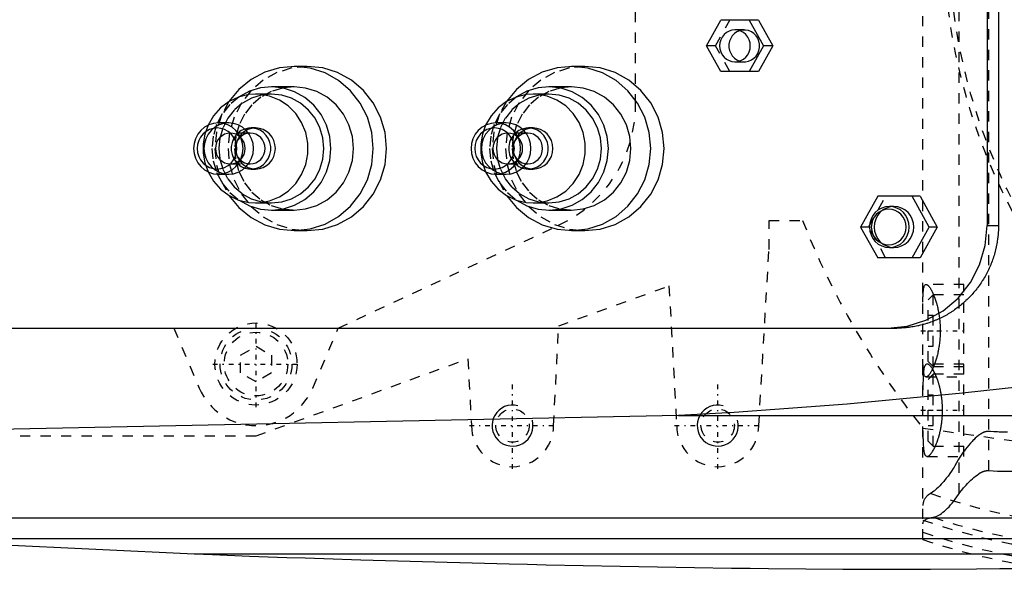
# Model space of a CAD drawing. Extents: x -702 to 139, y -105 to 105.
# Tile 6 of 14: x -548 to -452, y -62 to -8. Entities that reach past the tile are written whole.
import ezdxf

# ---------------------------------------------------------------- set-up
doc = ezdxf.new("R2010")
doc.units = 0
doc.linetypes.add('CENTER', pattern=[1.5, 0.45, -0.5, 0.05, -0.5])
doc.linetypes.add('DASHED', pattern=[2, 1, -1])
for name, color, linetype in [('AM_0', 7, 'CONTINUOUS'), ('AM_10', 7, 'CONTINUOUS'), ('AM_3', 7, 'DASHED'), ('AM_7', 7, 'CENTER')]:
    doc.layers.add(name, color=color, linetype=linetype)

msp = doc.modelspace()

# ---------------------------------------------------------------- linework, layer by layer
at = {"layer": 'AM_0', "color": 7, "linetype": 'CONTINUOUS'}
for p, q in [((-453.748, 28.5), (-453.748, -28.5)), ((-452.638, 28.5), (-452.638, -28.5)), ((-481.108, -11), (-479.713, -8.5)), ((-476.019, -8.5), (-479.713, -8.5)), ((-476.925, -8.5), (-475.531, -11)), ((-476.019, -8.5), (-474.625, -11)), ((-479.713, -13.5), (-481.108, -11)), ((-475.531, -11), (-476.925, -13.5)), ((-474.625, -11), (-476.019, -13.5)), ((-474.625, -11), (-475.531, -11)), ((-520, -13), (-521.294, -13)), ((-492.954, -13), (-494.248, -13)), ((-476.019, -13.5), (-479.713, -13.5)), ((-521.294, -15), (-523.494, -15)), ((-494.248, -15), (-496.448, -15)), ((-523.494, -15.7), (-525.047, -15.7)), ((-496.448, -15.7), (-498.001, -15.7)), ((-527.661, -18.5), (-528.67, -18.5)), ((-525.047, -19), (-525.487, -19)), ((-500.615, -18.5), (-501.625, -18.5)), ((-498.001, -19), (-498.441, -19)), ((-525.565, -19.5), (-525.729, -19.5)), ((-498.519, -19.5), (-498.683, -19.5)), ((-525.729, -22.5), (-525.565, -22.5)), ((-525.487, -23), (-525.047, -23)), ((-498.683, -22.5), (-498.519, -22.5)), ((-498.441, -23), (-498.001, -23)), ((-528.67, -23.5), (-527.661, -23.5)), ((-501.625, -23.5), (-500.615, -23.5)), ((-464.408, -25.65), (-466.081, -28.65)), ((-460.285, -25.65), (-464.408, -25.65)), ((-459.389, -28.65), (-461.062, -25.65)), ((-460.285, -25.65), (-458.612, -28.65)), ((-525.047, -26.3), (-523.494, -26.3)), ((-498.001, -26.3), (-496.448, -26.3)), ((-462.821, -26.65), (-463.274, -26.65)), ((-523.494, -27), (-521.294, -27)), ((-496.448, -27), (-494.248, -27)), ((-466.081, -28.65), (-464.408, -31.65)), ((-461.062, -31.65), (-459.389, -28.65)), ((-458.612, -28.65), (-460.285, -31.65)), ((-458.612, -28.65), (-459.389, -28.65)), ((-453.748, -28.5), (-452.638, -28.5)), ((-521.294, -29), (-520, -29)), ((-494.248, -29), (-492.954, -29)), ((-463.274, -30.65), (-462.821, -30.65)), ((-460.285, -31.65), (-464.408, -31.65)), ((-550.341, -38.5), (-462.553, -38.5)), ((-483.81, -47), (-598.5, -49.393)), ((-483.81, -47), (-446.874, -47)), ((-594.399, -57), (-342.934, -57)), ((-562.758, -59), (-352.303, -59)), ((-562.758, -59), (-531.043, -60.5)), ((-531.043, -60.5), (-385.14, -60.5))]:
    msp.add_line(p, q, dxfattribs=at)
for points in [[(-478.319, -9.45), (-478.611, -9.48), (-478.892, -9.568), (-479.151, -9.711), (-479.378, -9.904), (-479.564, -10.139), (-479.702, -10.407), (-479.788, -10.698), (-479.816, -11), (-479.788, -11.302), (-479.702, -11.593), (-479.564, -11.861), (-479.378, -12.096), (-479.151, -12.289), (-478.892, -12.432), (-478.611, -12.52), (-478.319, -12.55), (-478.027, -12.52), (-477.746, -12.432), (-477.487, -12.289), (-477.261, -12.096), (-477.074, -11.861), (-476.936, -11.593), (-476.851, -11.302), (-476.822, -11), (-476.851, -10.698), (-476.936, -10.407), (-477.074, -10.139), (-477.261, -9.904), (-477.487, -9.711), (-477.746, -9.568), (-478.027, -9.48)], [(-528.67, -18.5), (-529.142, -18.548), (-529.595, -18.69), (-530.012, -18.921), (-530.378, -19.232), (-530.678, -19.611), (-530.901, -20.043), (-531.039, -20.512), (-531.085, -21), (-531.039, -21.488), (-530.901, -21.957), (-530.678, -22.389), (-530.378, -22.768), (-530.012, -23.079), (-529.595, -23.31), (-529.142, -23.452), (-528.67, -23.5), (-528.199, -23.452), (-527.746, -23.31), (-527.329, -23.079), (-526.963, -22.768), (-526.663, -22.389), (-526.439, -21.957), (-526.302, -21.488), (-526.256, -21), (-526.302, -20.512), (-526.439, -20.043), (-526.663, -19.611), (-526.963, -19.232), (-527.329, -18.921), (-527.746, -18.69), (-528.199, -18.548)], [(-528.8, -23), (-528.423, -22.962), (-528.061, -22.848), (-527.727, -22.663), (-527.434, -22.414), (-527.194, -22.111), (-527.015, -21.765), (-526.905, -21.39), (-526.868, -21), (-526.905, -20.61), (-527.015, -20.235), (-527.194, -19.889), (-527.434, -19.586), (-527.727, -19.337), (-528.061, -19.152), (-528.423, -19.038), (-528.8, -19), (-529.177, -19.038), (-529.539, -19.152), (-529.873, -19.337), (-530.166, -19.586), (-530.406, -19.889), (-530.585, -20.235), (-530.695, -20.61), (-530.732, -21), (-530.695, -21.39), (-530.585, -21.765), (-530.406, -22.111), (-530.166, -22.414), (-529.873, -22.663), (-529.539, -22.848), (-529.177, -22.962)], [(-501.625, -18.5), (-502.096, -18.548), (-502.549, -18.69), (-502.966, -18.921), (-503.332, -19.232), (-503.632, -19.611), (-503.856, -20.043), (-503.993, -20.512), (-504.039, -21), (-503.993, -21.488), (-503.856, -21.957), (-503.632, -22.389), (-503.332, -22.768), (-502.966, -23.079), (-502.549, -23.31), (-502.096, -23.452), (-501.625, -23.5), (-501.153, -23.452), (-500.7, -23.31), (-500.283, -23.079), (-499.917, -22.768), (-499.617, -22.389), (-499.394, -21.957), (-499.256, -21.488), (-499.21, -21), (-499.256, -20.512), (-499.394, -20.043), (-499.617, -19.611), (-499.917, -19.232), (-500.283, -18.921), (-500.7, -18.69), (-501.153, -18.548)], [(-501.754, -23), (-501.377, -22.962), (-501.015, -22.848), (-500.681, -22.663), (-500.388, -22.414), (-500.148, -22.111), (-499.969, -21.765), (-499.859, -21.39), (-499.822, -21), (-499.859, -20.61), (-499.969, -20.235), (-500.148, -19.889), (-500.388, -19.586), (-500.681, -19.337), (-501.015, -19.152), (-501.377, -19.038), (-501.754, -19), (-502.131, -19.038), (-502.493, -19.152), (-502.827, -19.337), (-503.12, -19.586), (-503.36, -19.889), (-503.539, -20.235), (-503.649, -20.61), (-503.686, -21), (-503.649, -21.39), (-503.539, -21.765), (-503.36, -22.111), (-503.12, -22.414), (-502.827, -22.663), (-502.493, -22.848), (-502.131, -22.962)], [(-463.274, -26.65), (-463.651, -26.688), (-464.013, -26.802), (-464.347, -26.987), (-464.64, -27.236), (-464.88, -27.539), (-465.059, -27.885), (-465.169, -28.26), (-465.206, -28.65), (-465.169, -29.04), (-465.059, -29.415), (-464.88, -29.761), (-464.64, -30.064), (-464.347, -30.313), (-464.013, -30.498), (-463.651, -30.612), (-463.274, -30.65), (-462.897, -30.612), (-462.535, -30.498), (-462.201, -30.313), (-461.908, -30.064), (-461.668, -29.761), (-461.489, -29.415), (-461.379, -29.04), (-461.342, -28.65), (-461.379, -28.26), (-461.489, -27.885), (-461.668, -27.539), (-461.908, -27.236), (-462.201, -26.987), (-462.535, -26.802), (-462.897, -26.688)], [(-463.339, -30.4), (-463.009, -30.366), (-462.692, -30.267), (-462.399, -30.105), (-462.143, -29.887), (-461.933, -29.622), (-461.777, -29.32), (-461.681, -28.991), (-461.648, -28.65), (-461.681, -28.309), (-461.777, -27.98), (-461.933, -27.678), (-462.143, -27.413), (-462.399, -27.195), (-462.692, -27.033), (-463.009, -26.934), (-463.339, -26.9), (-463.668, -26.934), (-463.985, -27.033), (-464.278, -27.195), (-464.534, -27.413), (-464.744, -27.678), (-464.9, -27.98), (-464.996, -28.309), (-465.029, -28.65), (-464.996, -28.991), (-464.9, -29.32), (-464.744, -29.622), (-464.534, -29.887), (-464.278, -30.105), (-463.985, -30.267), (-463.668, -30.366)]]:
    msp.add_lwpolyline(points, close=True, dxfattribs=at)
for points in [[(-477.866, -9.523), (-478.133, -9.641), (-478.373, -9.811), (-478.577, -10.025), (-478.737, -10.276), (-478.847, -10.554), (-478.903, -10.85), (-478.903, -11.15), (-478.847, -11.446), (-478.737, -11.724), (-478.577, -11.975), (-478.373, -12.189), (-478.133, -12.359), (-477.866, -12.477)], [(-527.634, -25.573), (-526.659, -26.758), (-525.481, -27.724), (-524.144, -28.436), (-522.699, -28.867), (-521.201, -28.999), (-519.707, -28.829), (-518.273, -28.363), (-516.953, -27.618), (-515.797, -26.623), (-514.85, -25.415), (-514.146, -24.039), (-513.713, -22.549), (-513.567, -21), (-513.713, -19.451), (-514.146, -17.961), (-514.85, -16.585), (-515.797, -15.377), (-516.953, -14.382), (-518.273, -13.637), (-519.707, -13.171), (-521.201, -13.001), (-522.699, -13.133), (-524.144, -13.564), (-525.481, -14.276), (-526.659, -15.242), (-527.634, -16.427)], [(-520, -29), (-518.493, -28.846), (-517.043, -28.391), (-515.707, -27.652), (-514.536, -26.657), (-513.575, -25.445), (-512.861, -24.061), (-512.421, -22.561), (-512.273, -21), (-512.421, -19.439), (-512.861, -17.939), (-513.575, -16.555), (-514.536, -15.343), (-515.707, -14.348), (-517.043, -13.609), (-518.493, -13.154), (-520, -13)], [(-500.588, -25.573), (-499.613, -26.758), (-498.435, -27.724), (-497.098, -28.436), (-495.653, -28.867), (-494.155, -28.999), (-492.661, -28.829), (-491.227, -28.363), (-489.907, -27.618), (-488.751, -26.623), (-487.804, -25.415), (-487.1, -24.039), (-486.667, -22.549), (-486.521, -21), (-486.667, -19.451), (-487.1, -17.961), (-487.804, -16.585), (-488.751, -15.377), (-489.907, -14.382), (-491.227, -13.637), (-492.661, -13.171), (-494.155, -13.001), (-495.653, -13.133), (-497.098, -13.564), (-498.435, -14.276), (-499.613, -15.242), (-500.588, -16.427)], [(-492.954, -29), (-491.447, -28.846), (-489.997, -28.391), (-488.661, -27.652), (-487.49, -26.657), (-486.529, -25.445), (-485.815, -24.061), (-485.375, -22.561), (-485.227, -21), (-485.375, -19.439), (-485.815, -17.939), (-486.529, -16.555), (-487.49, -15.343), (-488.661, -14.348), (-489.997, -13.609), (-491.447, -13.154), (-492.954, -13)], [(-526.647, -26.035), (-525.644, -26.572), (-524.56, -26.898), (-523.436, -27), (-522.313, -26.874), (-521.236, -26.526), (-520.244, -25.968), (-519.375, -25.221), (-518.663, -24.315), (-518.134, -23.282), (-517.808, -22.163), (-517.699, -21), (-517.808, -19.837), (-518.134, -18.718), (-518.663, -17.685), (-519.375, -16.779), (-520.244, -16.032), (-521.236, -15.474), (-522.313, -15.126), (-523.436, -15), (-524.56, -15.102), (-525.644, -15.428), (-526.647, -15.965)], [(-521.294, -27), (-520.163, -26.885), (-519.076, -26.543), (-518.074, -25.989), (-517.196, -25.243), (-516.475, -24.333), (-515.94, -23.296), (-515.61, -22.171), (-515.499, -21), (-515.61, -19.829), (-515.94, -18.704), (-516.475, -17.667), (-517.196, -16.757), (-518.074, -16.011), (-519.076, -15.457), (-520.163, -15.115), (-521.294, -15)], [(-499.601, -26.035), (-498.598, -26.572), (-497.514, -26.898), (-496.39, -27), (-495.267, -26.874), (-494.19, -26.526), (-493.198, -25.968), (-492.329, -25.221), (-491.617, -24.315), (-491.088, -23.282), (-490.763, -22.163), (-490.653, -21), (-490.763, -19.837), (-491.088, -18.718), (-491.617, -17.685), (-492.329, -16.779), (-493.198, -16.032), (-494.19, -15.474), (-495.267, -15.126), (-496.39, -15), (-497.514, -15.102), (-498.598, -15.428), (-499.601, -15.965)], [(-494.248, -27), (-493.118, -26.885), (-492.03, -26.543), (-491.028, -25.989), (-490.15, -25.243), (-489.429, -24.333), (-488.894, -23.296), (-488.564, -22.171), (-488.453, -21), (-488.564, -19.829), (-488.894, -18.704), (-489.429, -17.667), (-490.15, -16.757), (-491.028, -16.011), (-492.03, -15.457), (-493.118, -15.115), (-494.248, -15)], [(-529.67, -23.276), (-529.142, -24.181), (-528.451, -24.959), (-527.624, -25.58), (-526.694, -26.018), (-525.7, -26.257), (-524.679, -26.286), (-523.672, -26.105), (-522.721, -25.721), (-521.862, -25.149), (-521.13, -24.412), (-520.553, -23.539), (-520.156, -22.565), (-519.953, -21.529), (-519.953, -20.471), (-520.156, -19.435), (-520.553, -18.461), (-521.13, -17.588), (-521.862, -16.851), (-522.721, -16.279), (-523.672, -15.895), (-524.679, -15.714), (-525.7, -15.743), (-526.694, -15.982), (-527.624, -16.42), (-528.451, -17.041), (-529.142, -17.819), (-529.67, -18.724)], [(-523.494, -26.3), (-522.495, -26.198), (-521.535, -25.897), (-520.65, -25.407), (-519.874, -24.748), (-519.237, -23.945), (-518.764, -23.028), (-518.473, -22.034), (-518.375, -21), (-518.473, -19.966), (-518.764, -18.972), (-519.237, -18.055), (-519.874, -17.252), (-520.65, -16.593), (-521.535, -16.103), (-522.495, -15.802), (-523.494, -15.7)], [(-502.625, -23.276), (-502.096, -24.181), (-501.405, -24.959), (-500.578, -25.58), (-499.649, -26.018), (-498.654, -26.257), (-497.633, -26.286), (-496.626, -26.105), (-495.675, -25.721), (-494.816, -25.149), (-494.084, -24.412), (-493.507, -23.539), (-493.11, -22.565), (-492.907, -21.529), (-492.907, -20.471), (-493.11, -19.435), (-493.507, -18.461), (-494.084, -17.588), (-494.816, -16.851), (-495.675, -16.279), (-496.626, -15.895), (-497.633, -15.714), (-498.654, -15.743), (-499.649, -15.982), (-500.578, -16.42), (-501.405, -17.041), (-502.096, -17.819), (-502.625, -18.724)], [(-496.448, -26.3), (-495.449, -26.198), (-494.489, -25.897), (-493.604, -25.407), (-492.828, -24.748), (-492.192, -23.945), (-491.718, -23.028), (-491.427, -22.034), (-491.329, -21), (-491.427, -19.966), (-491.718, -18.972), (-492.192, -18.055), (-492.828, -17.252), (-493.604, -16.593), (-494.489, -16.103), (-495.449, -15.802), (-496.448, -15.7)], [(-527.661, -23.5), (-527.19, -23.452), (-526.737, -23.31), (-526.319, -23.079), (-525.954, -22.768), (-525.653, -22.389), (-525.43, -21.957), (-525.293, -21.488), (-525.246, -21), (-525.293, -20.512), (-525.43, -20.043), (-525.653, -19.611), (-525.954, -19.232), (-526.319, -18.921), (-526.737, -18.69), (-527.19, -18.548), (-527.661, -18.5)], [(-526.091, -22.9), (-525.717, -22.986), (-525.333, -22.994), (-524.956, -22.923), (-524.6, -22.777), (-524.278, -22.56), (-524.004, -22.282), (-523.789, -21.954), (-523.64, -21.588), (-523.565, -21.199), (-523.565, -20.801), (-523.64, -20.412), (-523.789, -20.046), (-524.004, -19.718), (-524.278, -19.44), (-524.6, -19.223), (-524.956, -19.077), (-525.333, -19.006), (-525.717, -19.014), (-526.091, -19.1)], [(-525.047, -23), (-524.67, -22.962), (-524.308, -22.848), (-523.974, -22.663), (-523.681, -22.414), (-523.441, -22.111), (-523.262, -21.765), (-523.152, -21.39), (-523.115, -21), (-523.152, -20.61), (-523.262, -20.235), (-523.441, -19.889), (-523.681, -19.586), (-523.974, -19.337), (-524.308, -19.152), (-524.67, -19.038), (-525.047, -19)], [(-500.615, -23.5), (-500.144, -23.452), (-499.691, -23.31), (-499.274, -23.079), (-498.908, -22.768), (-498.607, -22.389), (-498.384, -21.957), (-498.247, -21.488), (-498.2, -21), (-498.247, -20.512), (-498.384, -20.043), (-498.607, -19.611), (-498.908, -19.232), (-499.274, -18.921), (-499.691, -18.69), (-500.144, -18.548), (-500.615, -18.5)], [(-499.045, -22.9), (-498.671, -22.986), (-498.287, -22.994), (-497.91, -22.923), (-497.554, -22.777), (-497.232, -22.56), (-496.958, -22.282), (-496.743, -21.954), (-496.594, -21.588), (-496.519, -21.199), (-496.519, -20.801), (-496.594, -20.412), (-496.743, -20.046), (-496.958, -19.718), (-497.232, -19.44), (-497.554, -19.223), (-497.91, -19.077), (-498.287, -19.006), (-498.671, -19.014), (-499.045, -19.1)], [(-498.001, -23), (-497.624, -22.962), (-497.262, -22.848), (-496.928, -22.663), (-496.635, -22.414), (-496.395, -22.111), (-496.216, -21.765), (-496.106, -21.39), (-496.069, -21), (-496.106, -20.61), (-496.216, -20.235), (-496.395, -19.889), (-496.635, -19.586), (-496.928, -19.337), (-497.262, -19.152), (-497.624, -19.038), (-498.001, -19)], [(-525.565, -22.5), (-525.282, -22.471), (-525.01, -22.386), (-524.76, -22.247), (-524.54, -22.061), (-524.36, -21.833), (-524.226, -21.574), (-524.144, -21.293), (-524.116, -21), (-524.144, -20.707), (-524.226, -20.426), (-524.36, -20.167), (-524.54, -19.939), (-524.76, -19.753), (-525.01, -19.614), (-525.282, -19.529), (-525.565, -19.5)], [(-498.519, -22.5), (-498.236, -22.471), (-497.964, -22.386), (-497.714, -22.247), (-497.494, -22.061), (-497.314, -21.833), (-497.18, -21.574), (-497.098, -21.293), (-497.07, -21), (-497.098, -20.707), (-497.18, -20.426), (-497.314, -20.167), (-497.494, -19.939), (-497.714, -19.753), (-497.964, -19.614), (-498.236, -19.529), (-498.519, -19.5)], [(-462.821, -30.65), (-462.444, -30.612), (-462.082, -30.498), (-461.748, -30.313), (-461.455, -30.064), (-461.215, -29.761), (-461.036, -29.415), (-460.926, -29.04), (-460.889, -28.65), (-460.926, -28.26), (-461.036, -27.885), (-461.215, -27.539), (-461.455, -27.236), (-461.748, -26.987), (-462.082, -26.802), (-462.444, -26.688), (-462.821, -26.65)], [(-463.407, -38.5), (-461.523, -38.308), (-459.711, -37.739), (-458.041, -36.815), (-456.577, -35.571), (-455.376, -34.056), (-454.483, -32.327), (-453.934, -30.451), (-453.748, -28.5)]]:
    msp.add_lwpolyline(points, dxfattribs=at)
for points in [[(-452.638, -28.5, 0), (-452.638, -28.57, 0), (-452.64, -28.711, 0), (-452.644, -28.852, 0), (-452.646, -28.922, 0), (-452.65, -28.993, 0), (-452.658, -29.136, 0), (-452.668, -29.278, 0), (-452.68, -29.421, 0), (-452.694, -29.564, 0), (-452.71, -29.708, 0), (-452.719, -29.78, 0), (-452.729, -29.852, 0), (-452.749, -29.995, 0), (-452.772, -30.139, 0), (-452.797, -30.283, 0), (-452.824, -30.427, 0), (-452.853, -30.571, 0), (-452.868, -30.642, 0), (-452.884, -30.714, 0), (-452.918, -30.857, 0), (-452.953, -31, 0), (-452.972, -31.072, 0), (-452.991, -31.143, 0), (-453.031, -31.285, 0), (-453.073, -31.427, 0), (-453.095, -31.498, 0), (-453.117, -31.568, 0), (-453.163, -31.709, 0), (-453.212, -31.849, 0), (-453.262, -31.989, 0), (-453.314, -32.127, 0), (-453.369, -32.265, 0), (-453.397, -32.334, 0), (-453.425, -32.402, 0), (-453.484, -32.538, 0), (-453.545, -32.673, 0), (-453.607, -32.808, 0), (-453.671, -32.941, 0), (-453.738, -33.073, 0), (-453.772, -33.139, 0), (-453.806, -33.204, 0), (-453.876, -33.334, 0), (-453.948, -33.463, 0), (-454.022, -33.591, 0), (-454.097, -33.717, 0), (-454.174, -33.842, 0), (-454.213, -33.903, 0), (-454.253, -33.965, 0), (-454.333, -34.087, 0), (-454.415, -34.208, 0), (-454.499, -34.327, 0), (-454.584, -34.444, 0), (-454.67, -34.56, 0), (-454.714, -34.618, 0), (-454.758, -34.675, 0), (-454.847, -34.788, 0), (-454.938, -34.899, 0), (-455.029, -35.008, 0), (-455.122, -35.116, 0), (-455.216, -35.221, 0), (-455.264, -35.274, 0), (-455.312, -35.325, 0), (-455.408, -35.428, 0), (-455.505, -35.528, 0), (-455.554, -35.578, 0), (-455.603, -35.627, 0), (-455.703, -35.724, 0), (-455.804, -35.821, 0), (-455.856, -35.869, 0), (-455.908, -35.917, 0), (-456.013, -36.011, 0), (-456.12, -36.105, 0), (-456.229, -36.197, 0), (-456.339, -36.288, 0), (-456.451, -36.377, 0), (-456.508, -36.421, 0), (-456.565, -36.465, 0), (-456.68, -36.552, 0), (-456.796, -36.637, 0), (-456.914, -36.721, 0), (-457.034, -36.803, 0), (-457.155, -36.884, 0), (-457.216, -36.924, 0), (-457.278, -36.963, 0), (-457.401, -37.04, 0), (-457.526, -37.116, 0), (-457.653, -37.19, 0), (-457.78, -37.262, 0), (-457.909, -37.332, 0), (-457.974, -37.366, 0), (-458.039, -37.4, 0), (-458.169, -37.466, 0), (-458.301, -37.531, 0), (-458.434, -37.593, 0), (-458.568, -37.654, 0), (-458.703, -37.713, 0), (-458.77, -37.741, 0), (-458.838, -37.769, 0), (-458.974, -37.824, 0), (-459.112, -37.876, 0), (-459.249, -37.926, 0), (-459.388, -37.975, 0), (-459.527, -38.021, 0), (-459.596, -38.043, 0), (-459.666, -38.065, 0), (-459.806, -38.107, 0), (-459.947, -38.147, 0), (-460.017, -38.166, 0), (-460.088, -38.185, 0), (-460.229, -38.22, 0), (-460.37, -38.254, 0), (-460.441, -38.27, 0), (-460.512, -38.285, 0), (-460.654, -38.314, 0), (-460.795, -38.341, 0), (-460.937, -38.366, 0), (-461.079, -38.388, 0), (-461.221, -38.409, 0), (-461.292, -38.418, 0), (-461.363, -38.427, 0), (-461.504, -38.444, 0), (-461.646, -38.458, 0), (-461.786, -38.47, 0), (-461.927, -38.48, 0), (-462.067, -38.488, 0), (-462.137, -38.491, 0), (-462.207, -38.494, 0), (-462.346, -38.498, 0), (-462.484, -38.5, 0), (-462.553, -38.5, 0)], [(-450.5, -44.217, 0), (-456.157, -44.84, 0), (-467.369, -45.916, 0), (-478.391, -46.719, 0), (-483.81, -47, 0)], [(-531.043, -60.5, 0), (-529.237, -60.57, 0), (-525.625, -60.706, 0), (-522.012, -60.835, 0), (-520.206, -60.897, 0), (-518.4, -60.957, 0), (-514.787, -61.073, 0), (-511.174, -61.183, 0), (-507.561, -61.286, 0), (-503.948, -61.382, 0), (-500.334, -61.472, 0), (-498.527, -61.514, 0), (-496.721, -61.555, 0), (-493.107, -61.632, 0), (-489.493, -61.702, 0), (-485.879, -61.766, 0), (-482.265, -61.823, 0), (-478.65, -61.874, 0), (-476.843, -61.897, 0), (-475.036, -61.918, 0), (-471.422, -61.956, 0), (-467.807, -61.987, 0), (-466, -62, 0)], [(-466, -62, 0), (-463.753, -61.994, 0), (-459.26, -61.975, 0), (-454.767, -61.948, 0), (-452.521, -61.932, 0), (-450.274, -61.913, 0), (-445.781, -61.87, 0), (-441.288, -61.819, 0), (-436.795, -61.76, 0), (-432.303, -61.693, 0), (-427.81, -61.618, 0), (-425.564, -61.577, 0), (-423.318, -61.534, 0), (-418.826, -61.443, 0), (-414.334, -61.343, 0), (-409.842, -61.236, 0), (-405.35, -61.12, 0), (-400.858, -60.997, 0), (-398.613, -60.932, 0), (-396.367, -60.865, 0), (-391.876, -60.725, 0), (-387.385, -60.577, 0), (-385.14, -60.5, 0)]]:
    msp.add_polyline3d(points, dxfattribs=at)
at = {"layer": 'AM_10', "color": 7, "linetype": 'CONTINUOUS'}
for centre in [(-500, -48), (-480, -48)]:
    msp.add_arc(centre, 2, 75, 15, dxfattribs=at)
at = {"layer": 'AM_3', "color": 6, "linetype": 'DASHED'}
for p, q in [((-460, -59.095), (-460, 59.095)), ((-456.475, -54.6), (-456.475, 54.6)), ((-453.581, -52.378), (-453.581, 52.378)), ((-488, -16.695), (-488, 16.695)), ((-480.202, -11), (-478.808, -8.5)), ((-477.413, -9.45), (-478.319, -9.45)), ((-480.202, -11), (-481.108, -11)), ((-478.808, -13.5), (-480.202, -11)), ((-478.319, -12.55), (-477.413, -12.55)), ((-525.729, -19.5), (-527.506, -19.5)), ((-498.683, -19.5), (-500.46, -19.5)), ((-527.506, -22.5), (-525.729, -22.5)), ((-500.46, -22.5), (-498.683, -22.5)), ((-465.305, -28.65), (-463.632, -25.65)), ((-517, -38.5), (-495.506, -28.477)), ((-475, -28), (-471.729, -28)), ((-475, -30.84), (-475, -28)), ((-465.305, -28.65), (-466.081, -28.65)), ((-463.632, -31.65), (-465.305, -28.65)), ((-476, -48), (-475, -30.84)), ((-495.5, -38.286), (-484.75, -34.381)), ((-484.75, -34.381), (-484, -48)), ((-456, -34.25), (-459.686, -34.25)), ((-456, -51), (-456, -34.25)), ((-459, -35.25), (-459.5, -35.75)), ((-456, -35.25), (-459, -35.25)), ((-459, -42.25), (-459, -35.25)), ((-459.5, -41.75), (-459.5, -35.75)), ((-459.5, -37.25), (-459, -37.25)), ((-496, -48), (-495.5, -38.286)), ((-533, -38.5), (-530.524, -44.341)), ((-519.476, -44.341), (-517, -38.5)), ((-459.5, -38.75), (-459, -38.75)), ((-526.5, -41.134), (-525, -40.268)), ((-525, -40.268), (-523.5, -41.134)), ((-459.5, -40.25), (-459, -40.25)), ((-526.5, -42.866), (-526.5, -41.134)), ((-523.5, -41.134), (-523.5, -42.866)), ((-525, -49), (-504.35, -41.5)), ((-504.35, -41.5), (-504, -48)), ((-456, -42), (-459.589, -42)), ((-459.5, -41.75), (-459, -42.25)), ((-525, -43.732), (-526.5, -42.866)), ((-523.5, -42.866), (-525, -43.732)), ((-459, -43), (-459.5, -43.5)), ((-459, -42.25), (-456, -42.25)), ((-456, -43), (-459, -43)), ((-459, -50), (-459, -43)), ((-459.686, -43.25), (-456, -43.25)), ((-459.5, -49.5), (-459.5, -43.5)), ((-459.5, -45), (-459, -45)), ((-459.5, -46.5), (-459, -46.5)), ((-460.008, -48.25), (-407.655, -55.474)), ((-459.5, -48), (-459, -48)), ((-624, -49), (-525, -49)), ((-459.5, -49.5), (-459, -50)), ((-459, -50), (-456, -50)), ((-459.589, -51), (-456, -51))]:
    msp.add_line(p, q, dxfattribs=at)
for points in [[(-477.866, -12.477), (-477.577, -12.541), (-477.282, -12.544), (-476.991, -12.487), (-476.717, -12.372), (-476.471, -12.204), (-476.26, -11.989), (-476.095, -11.735), (-475.982, -11.453), (-475.923, -11.153), (-475.923, -10.847), (-475.982, -10.547), (-476.095, -10.265), (-476.26, -10.011), (-476.471, -9.796), (-476.717, -9.628), (-476.991, -9.513), (-477.282, -9.456), (-477.577, -9.459), (-477.866, -9.523)], [(-520, -13), (-521.508, -13.154), (-522.957, -13.609), (-524.293, -14.348), (-525.464, -15.343), (-526.425, -16.555), (-527.139, -17.939), (-527.579, -19.439), (-527.727, -21), (-527.579, -22.561), (-527.139, -24.061), (-526.425, -25.445), (-525.464, -26.657), (-524.293, -27.652), (-522.957, -28.391), (-521.508, -28.846), (-520, -29)], [(-492.954, -13), (-494.462, -13.154), (-495.911, -13.609), (-497.247, -14.348), (-498.418, -15.343), (-499.379, -16.555), (-500.093, -17.939), (-500.533, -19.439), (-500.682, -21), (-500.533, -22.561), (-500.093, -24.061), (-499.379, -25.445), (-498.418, -26.657), (-497.247, -27.652), (-495.911, -28.391), (-494.462, -28.846), (-492.954, -29)], [(-521.294, -15), (-522.425, -15.115), (-523.512, -15.457), (-524.514, -16.011), (-525.392, -16.757), (-526.113, -17.667), (-526.648, -18.704), (-526.978, -19.829), (-527.09, -21), (-526.978, -22.171), (-526.648, -23.296), (-526.113, -24.333), (-525.392, -25.243), (-524.514, -25.989), (-523.512, -26.543), (-522.425, -26.885), (-521.294, -27)], [(-494.248, -15), (-495.379, -15.115), (-496.466, -15.457), (-497.468, -16.011), (-498.346, -16.757), (-499.067, -17.667), (-499.603, -18.704), (-499.932, -19.829), (-500.044, -21), (-499.932, -22.171), (-499.603, -23.296), (-499.067, -24.333), (-498.346, -25.243), (-497.468, -25.989), (-496.466, -26.543), (-495.379, -26.885), (-494.248, -27)], [(-526.647, -15.965), (-527.546, -16.71), (-528.286, -17.625), (-528.836, -18.673), (-529.175, -19.813), (-529.29, -21), (-529.175, -22.187), (-528.836, -23.327), (-528.286, -24.375), (-527.546, -25.29), (-526.647, -26.035)], [(-523.494, -15.7), (-524.493, -15.802), (-525.453, -16.103), (-526.338, -16.593), (-527.114, -17.252), (-527.751, -18.055), (-528.224, -18.972), (-528.515, -19.966), (-528.613, -21), (-528.515, -22.034), (-528.224, -23.028), (-527.751, -23.945), (-527.114, -24.748), (-526.338, -25.407), (-525.453, -25.897), (-524.493, -26.198), (-523.494, -26.3)], [(-499.601, -15.965), (-500.5, -16.71), (-501.24, -17.625), (-501.79, -18.673), (-502.129, -19.813), (-502.244, -21), (-502.129, -22.187), (-501.79, -23.327), (-501.24, -24.375), (-500.5, -25.29), (-499.601, -26.035)], [(-496.448, -15.7), (-497.447, -15.802), (-498.407, -16.103), (-499.292, -16.593), (-500.068, -17.252), (-500.705, -18.055), (-501.178, -18.972), (-501.469, -19.966), (-501.568, -21), (-501.469, -22.034), (-501.178, -23.028), (-500.705, -23.945), (-500.068, -24.748), (-499.292, -25.407), (-498.407, -25.897), (-497.447, -26.198), (-496.448, -26.3)], [(-527.634, -16.427), (-528.394, -17.843), (-528.863, -19.388), (-529.022, -21), (-528.863, -22.612), (-528.394, -24.157), (-527.634, -25.573)], [(-500.588, -16.427), (-501.348, -17.843), (-501.817, -19.388), (-501.976, -21), (-501.817, -22.612), (-501.348, -24.157), (-500.588, -25.573)], [(-529.67, -18.724), (-529.986, -19.605), (-530.146, -20.53), (-530.146, -21.47), (-529.986, -22.395), (-529.67, -23.276)], [(-527.661, -18.5), (-528.132, -18.548), (-528.585, -18.69), (-529.003, -18.921), (-529.369, -19.232), (-529.669, -19.611), (-529.892, -20.043), (-530.029, -20.512), (-530.076, -21), (-530.029, -21.488), (-529.892, -21.957), (-529.669, -22.389), (-529.369, -22.768), (-529.003, -23.079), (-528.585, -23.31), (-528.132, -23.452), (-527.661, -23.5)], [(-526.091, -19.1), (-526.431, -19.255), (-526.737, -19.475), (-526.996, -19.751), (-527.199, -20.073), (-527.339, -20.43), (-527.41, -20.808), (-527.41, -21.192), (-527.339, -21.57), (-527.199, -21.927), (-526.996, -22.249), (-526.737, -22.525), (-526.431, -22.745), (-526.091, -22.9)], [(-525.047, -19), (-525.424, -19.038), (-525.786, -19.152), (-526.12, -19.337), (-526.413, -19.586), (-526.653, -19.889), (-526.832, -20.235), (-526.942, -20.61), (-526.979, -21), (-526.942, -21.39), (-526.832, -21.765), (-526.653, -22.111), (-526.413, -22.414), (-526.12, -22.663), (-525.786, -22.848), (-525.424, -22.962), (-525.047, -23)], [(-502.625, -18.724), (-502.94, -19.605), (-503.1, -20.53), (-503.1, -21.47), (-502.94, -22.395), (-502.625, -23.276)], [(-500.615, -18.5), (-501.086, -18.548), (-501.539, -18.69), (-501.957, -18.921), (-502.323, -19.232), (-502.623, -19.611), (-502.846, -20.043), (-502.984, -20.512), (-503.03, -21), (-502.984, -21.488), (-502.846, -21.957), (-502.623, -22.389), (-502.323, -22.768), (-501.957, -23.079), (-501.539, -23.31), (-501.086, -23.452), (-500.615, -23.5)], [(-499.045, -19.1), (-499.386, -19.255), (-499.691, -19.475), (-499.95, -19.751), (-500.153, -20.073), (-500.293, -20.43), (-500.364, -20.808), (-500.364, -21.192), (-500.293, -21.57), (-500.153, -21.927), (-499.95, -22.249), (-499.691, -22.525), (-499.386, -22.745), (-499.045, -22.9)], [(-498.001, -19), (-498.378, -19.038), (-498.74, -19.152), (-499.074, -19.337), (-499.367, -19.586), (-499.607, -19.889), (-499.786, -20.235), (-499.896, -20.61), (-499.933, -21), (-499.896, -21.39), (-499.786, -21.765), (-499.607, -22.111), (-499.367, -22.414), (-499.074, -22.663), (-498.74, -22.848), (-498.378, -22.962), (-498.001, -23)], [(-525.565, -19.5), (-525.847, -19.529), (-526.119, -19.614), (-526.37, -19.753), (-526.589, -19.939), (-526.769, -20.167), (-526.903, -20.426), (-526.986, -20.707), (-527.013, -21), (-526.986, -21.293), (-526.903, -21.574), (-526.769, -21.833), (-526.589, -22.061), (-526.37, -22.247), (-526.119, -22.386), (-525.847, -22.471), (-525.565, -22.5)], [(-498.519, -19.5), (-498.801, -19.529), (-499.073, -19.614), (-499.324, -19.753), (-499.543, -19.939), (-499.723, -20.167), (-499.857, -20.426), (-499.94, -20.707), (-499.968, -21), (-499.94, -21.293), (-499.857, -21.574), (-499.723, -21.833), (-499.543, -22.061), (-499.324, -22.247), (-499.073, -22.386), (-498.801, -22.471), (-498.519, -22.5)], [(-462.821, -26.65), (-463.198, -26.688), (-463.56, -26.802), (-463.894, -26.987), (-464.187, -27.236), (-464.427, -27.539), (-464.606, -27.885), (-464.716, -28.26), (-464.753, -28.65), (-464.716, -29.04), (-464.606, -29.415), (-464.427, -29.761), (-464.187, -30.064), (-463.894, -30.313), (-463.56, -30.498), (-463.198, -30.612), (-462.821, -30.65)]]:
    msp.add_lwpolyline(points, dxfattribs=at)
for points in [[(-527.506, -19.5), (-527.788, -19.529), (-528.06, -19.614), (-528.311, -19.753), (-528.53, -19.939), (-528.71, -20.167), (-528.844, -20.426), (-528.927, -20.707), (-528.955, -21), (-528.927, -21.293), (-528.844, -21.574), (-528.71, -21.833), (-528.53, -22.061), (-528.311, -22.247), (-528.06, -22.386), (-527.788, -22.471), (-527.506, -22.5), (-527.223, -22.471), (-526.951, -22.386), (-526.701, -22.247), (-526.481, -22.061), (-526.301, -21.833), (-526.167, -21.574), (-526.085, -21.293), (-526.057, -21), (-526.085, -20.707), (-526.167, -20.426), (-526.301, -20.167), (-526.481, -19.939), (-526.701, -19.753), (-526.951, -19.614), (-527.223, -19.529)], [(-500.46, -19.5), (-500.742, -19.529), (-501.014, -19.614), (-501.265, -19.753), (-501.484, -19.939), (-501.665, -20.167), (-501.798, -20.426), (-501.881, -20.707), (-501.909, -21), (-501.881, -21.293), (-501.798, -21.574), (-501.665, -21.833), (-501.484, -22.061), (-501.265, -22.247), (-501.014, -22.386), (-500.742, -22.471), (-500.46, -22.5), (-500.177, -22.471), (-499.905, -22.386), (-499.655, -22.247), (-499.435, -22.061), (-499.255, -21.833), (-499.121, -21.574), (-499.039, -21.293), (-499.011, -21), (-499.039, -20.707), (-499.121, -20.426), (-499.255, -20.167), (-499.435, -19.939), (-499.655, -19.753), (-499.905, -19.614), (-500.177, -19.529)]]:
    msp.add_lwpolyline(points, close=True, dxfattribs=at)
for points in [[(-460, -35.962, 0), (-460, -35.874, 0), (-459.999, -35.706, 0), (-459.997, -35.548, 0), (-459.995, -35.472, 0), (-459.993, -35.397, 0), (-459.988, -35.253, 0), (-459.981, -35.115, 0), (-459.972, -34.985, 0), (-459.96, -34.865, 0), (-459.946, -34.754, 0), (-459.939, -34.702, 0), (-459.93, -34.653, 0), (-459.911, -34.563, 0), (-459.889, -34.484, 0), (-459.865, -34.417, 0), (-459.838, -34.361, 0), (-459.808, -34.316, 0), (-459.792, -34.298, 0), (-459.776, -34.283, 0), (-459.741, -34.262, 0), (-459.705, -34.251, 0), (-459.686, -34.25, 0)], [(-459.686, -34.25, 0), (-459.674, -34.25, 0), (-459.651, -34.254, 0), (-459.626, -34.261, 0), (-459.613, -34.266, 0), (-459.6, -34.272, 0), (-459.574, -34.287, 0), (-459.546, -34.306, 0), (-459.518, -34.328, 0), (-459.488, -34.354, 0), (-459.458, -34.384, 0), (-459.443, -34.401, 0), (-459.428, -34.418, 0), (-459.396, -34.456, 0), (-459.364, -34.497, 0), (-459.332, -34.542, 0), (-459.299, -34.591, 0), (-459.265, -34.643, 0), (-459.248, -34.67, 0), (-459.232, -34.699, 0), (-459.198, -34.758, 0), (-459.163, -34.82, 0), (-459.146, -34.853, 0), (-459.129, -34.886, 0), (-459.095, -34.955, 0), (-459.06, -35.026, 0), (-459.043, -35.063, 0), (-459.026, -35.101, 0), (-458.992, -35.178, 0), (-458.959, -35.258, 0), (-458.925, -35.34, 0), (-458.893, -35.424, 0), (-458.86, -35.51, 0), (-458.845, -35.554, 0), (-458.829, -35.598, 0), (-458.798, -35.688, 0), (-458.767, -35.782, 0), (-458.736, -35.88, 0), (-458.706, -35.98, 0), (-458.676, -36.083, 0), (-458.661, -36.136, 0), (-458.646, -36.19, 0), (-458.618, -36.299, 0), (-458.59, -36.411, 0), (-458.563, -36.525, 0), (-458.537, -36.642, 0), (-458.513, -36.761, 0), (-458.501, -36.821, 0), (-458.489, -36.882, 0), (-458.467, -37.004, 0), (-458.446, -37.129, 0), (-458.426, -37.255, 0), (-458.408, -37.383, 0), (-458.392, -37.511, 0), (-458.384, -37.576, 0), (-458.377, -37.641, 0), (-458.363, -37.771, 0), (-458.351, -37.902, 0), (-458.341, -38.033, 0), (-458.333, -38.164, 0), (-458.326, -38.295, 0), (-458.324, -38.361, 0), (-458.321, -38.426, 0), (-458.318, -38.556, 0), (-458.317, -38.686, 0), (-458.316, -38.75, 0), (-458.317, -38.814, 0), (-458.318, -38.944, 0), (-458.321, -39.074, 0), (-458.324, -39.139, 0), (-458.326, -39.205, 0), (-458.333, -39.336, 0), (-458.341, -39.467, 0), (-458.351, -39.598, 0), (-458.363, -39.729, 0), (-458.377, -39.859, 0), (-458.384, -39.924, 0), (-458.392, -39.989, 0), (-458.408, -40.117, 0), (-458.426, -40.245, 0), (-458.446, -40.371, 0), (-458.467, -40.496, 0), (-458.489, -40.618, 0), (-458.501, -40.679, 0), (-458.513, -40.739, 0), (-458.537, -40.858, 0), (-458.563, -40.975, 0), (-458.59, -41.089, 0), (-458.618, -41.201, 0), (-458.646, -41.31, 0), (-458.661, -41.364, 0), (-458.676, -41.417, 0), (-458.706, -41.52, 0), (-458.736, -41.62, 0), (-458.767, -41.718, 0), (-458.798, -41.812, 0), (-458.829, -41.902, 0), (-458.845, -41.946, 0), (-458.86, -41.99, 0), (-458.893, -42.076, 0), (-458.925, -42.16, 0), (-458.959, -42.242, 0), (-458.992, -42.322, 0), (-459.026, -42.399, 0), (-459.043, -42.437, 0), (-459.06, -42.474, 0), (-459.095, -42.545, 0), (-459.129, -42.614, 0), (-459.146, -42.647, 0), (-459.163, -42.68, 0), (-459.198, -42.742, 0), (-459.232, -42.801, 0), (-459.248, -42.83, 0), (-459.265, -42.857, 0), (-459.299, -42.909, 0), (-459.332, -42.958, 0), (-459.364, -43.003, 0), (-459.396, -43.044, 0), (-459.428, -43.082, 0), (-459.443, -43.099, 0), (-459.458, -43.116, 0), (-459.488, -43.146, 0), (-459.518, -43.172, 0), (-459.546, -43.194, 0), (-459.574, -43.213, 0), (-459.6, -43.228, 0), (-459.613, -43.234, 0), (-459.626, -43.239, 0), (-459.651, -43.246, 0), (-459.674, -43.25, 0), (-459.686, -43.25, 0)], [(-459.686, -43.25, 0), (-459.705, -43.249, 0), (-459.741, -43.238, 0), (-459.776, -43.217, 0), (-459.792, -43.202, 0), (-459.808, -43.184, 0), (-459.838, -43.139, 0), (-459.865, -43.083, 0), (-459.889, -43.016, 0), (-459.911, -42.937, 0), (-459.93, -42.847, 0), (-459.939, -42.798, 0), (-459.946, -42.746, 0), (-459.96, -42.635, 0), (-459.972, -42.515, 0), (-459.981, -42.385, 0), (-459.988, -42.247, 0), (-459.993, -42.103, 0), (-459.995, -42.028, 0), (-459.997, -41.952, 0), (-459.999, -41.794, 0), (-460, -41.626, 0), (-460, -41.538, 0)], [(-459.589, -42, 0), (-459.616, -42.002, 0), (-459.667, -42.018, 0), (-459.716, -42.05, 0), (-459.738, -42.073, 0), (-459.76, -42.1, 0), (-459.801, -42.167, 0), (-459.837, -42.252, 0), (-459.869, -42.353, 0), (-459.897, -42.471, 0), (-459.921, -42.605, 0), (-459.931, -42.677, 0), (-459.941, -42.753, 0), (-459.957, -42.915, 0), (-459.97, -43.089, 0), (-459.98, -43.272, 0), (-459.987, -43.466, 0), (-459.993, -43.674, 0), (-459.995, -43.783, 0), (-459.997, -43.896, 0), (-459.999, -44.13, 0), (-460, -44.375, 0), (-460, -44.502, 0)], [(-459.064, -42.476, 0), (-459.081, -42.45, 0), (-459.114, -42.4, 0), (-459.147, -42.353, 0), (-459.163, -42.331, 0), (-459.179, -42.309, 0), (-459.211, -42.268, 0), (-459.243, -42.229, 0), (-459.274, -42.194, 0), (-459.305, -42.161, 0), (-459.335, -42.132, 0), (-459.35, -42.118, 0), (-459.365, -42.105, 0), (-459.394, -42.082, 0), (-459.423, -42.061, 0), (-459.45, -42.044, 0), (-459.477, -42.029, 0), (-459.504, -42.017, 0), (-459.516, -42.013, 0), (-459.529, -42.009, 0), (-459.554, -42.003, 0), (-459.578, -42, 0), (-459.589, -42, 0)], [(-458.787, -42.999, 0), (-458.832, -42.901, 0), (-458.925, -42.717, 0), (-459.018, -42.551, 0), (-459.064, -42.476, 0)], [(-458.681, -43.249, 0), (-458.698, -43.206, 0), (-458.733, -43.122, 0), (-458.769, -43.04, 0), (-458.787, -42.999, 0)], [(-458.787, -50.001, 0), (-458.777, -49.979, 0), (-458.758, -49.935, 0), (-458.738, -49.89, 0), (-458.729, -49.868, 0), (-458.719, -49.845, 0), (-458.7, -49.799, 0), (-458.681, -49.753, 0), (-458.663, -49.706, 0), (-458.644, -49.658, 0), (-458.626, -49.61, 0), (-458.617, -49.586, 0), (-458.608, -49.561, 0), (-458.59, -49.511, 0), (-458.572, -49.46, 0), (-458.554, -49.408, 0), (-458.536, -49.355, 0), (-458.518, -49.301, 0), (-458.51, -49.273, 0), (-458.501, -49.246, 0), (-458.484, -49.19, 0), (-458.466, -49.134, 0), (-458.458, -49.105, 0), (-458.449, -49.076, 0), (-458.433, -49.018, 0), (-458.416, -48.959, 0), (-458.408, -48.929, 0), (-458.4, -48.899, 0), (-458.384, -48.839, 0), (-458.368, -48.777, 0), (-458.352, -48.715, 0), (-458.337, -48.653, 0), (-458.323, -48.589, 0), (-458.315, -48.557, 0), (-458.308, -48.525, 0), (-458.294, -48.46, 0), (-458.28, -48.395, 0), (-458.267, -48.329, 0), (-458.254, -48.263, 0), (-458.242, -48.196, 0), (-458.236, -48.163, 0), (-458.23, -48.129, 0), (-458.218, -48.061, 0), (-458.207, -47.993, 0), (-458.196, -47.924, 0), (-458.186, -47.855, 0), (-458.176, -47.786, 0), (-458.171, -47.751, 0), (-458.167, -47.716, 0), (-458.158, -47.646, 0), (-458.15, -47.576, 0), (-458.142, -47.506, 0), (-458.135, -47.435, 0), (-458.128, -47.365, 0), (-458.125, -47.329, 0), (-458.122, -47.294, 0), (-458.116, -47.223, 0), (-458.111, -47.152, 0), (-458.107, -47.081, 0), (-458.102, -47.01, 0), (-458.099, -46.94, 0), (-458.097, -46.904, 0), (-458.096, -46.869, 0), (-458.093, -46.798, 0), (-458.092, -46.728, 0), (-458.091, -46.693, 0), (-458.09, -46.658, 0), (-458.089, -46.588, 0), (-458.089, -46.518, 0), (-458.089, -46.484, 0), (-458.089, -46.449, 0), (-458.09, -46.379, 0), (-458.091, -46.309, 0), (-458.092, -46.239, 0), (-458.095, -46.168, 0), (-458.097, -46.098, 0), (-458.099, -46.062, 0), (-458.101, -46.027, 0), (-458.104, -45.956, 0), (-458.109, -45.885, 0), (-458.113, -45.814, 0), (-458.119, -45.744, 0), (-458.125, -45.673, 0), (-458.128, -45.637, 0), (-458.131, -45.602, 0), (-458.138, -45.531, 0), (-458.146, -45.461, 0), (-458.154, -45.391, 0), (-458.162, -45.321, 0), (-458.171, -45.251, 0), (-458.176, -45.216, 0), (-458.181, -45.181, 0), (-458.191, -45.112, 0), (-458.201, -45.043, 0), (-458.212, -44.975, 0), (-458.223, -44.907, 0), (-458.235, -44.839, 0), (-458.241, -44.806, 0), (-458.248, -44.772, 0), (-458.26, -44.706, 0), (-458.273, -44.639, 0), (-458.287, -44.574, 0), (-458.301, -44.509, 0), (-458.315, -44.445, 0), (-458.322, -44.413, 0), (-458.33, -44.381, 0), (-458.344, -44.318, 0), (-458.36, -44.255, 0), (-458.367, -44.224, 0), (-458.375, -44.194, 0), (-458.391, -44.133, 0), (-458.407, -44.073, 0), (-458.416, -44.043, 0), (-458.424, -44.013, 0), (-458.44, -43.954, 0), (-458.457, -43.897, 0), (-458.474, -43.84, 0), (-458.492, -43.783, 0), (-458.509, -43.728, 0), (-458.518, -43.701, 0), (-458.527, -43.674, 0), (-458.545, -43.62, 0), (-458.562, -43.568, 0), (-458.58, -43.516, 0), (-458.599, -43.466, 0), (-458.617, -43.416, 0), (-458.626, -43.391, 0), (-458.635, -43.367, 0), (-458.653, -43.319, 0), (-458.672, -43.272, 0), (-458.681, -43.249, 0)], [(-460, -48.498, 0), (-460, -48.625, 0), (-459.999, -48.87, 0), (-459.997, -49.104, 0), (-459.995, -49.217, 0), (-459.993, -49.326, 0), (-459.987, -49.534, 0), (-459.98, -49.728, 0), (-459.97, -49.911, 0), (-459.957, -50.085, 0), (-459.941, -50.247, 0), (-459.931, -50.323, 0), (-459.921, -50.395, 0), (-459.897, -50.529, 0), (-459.869, -50.647, 0), (-459.837, -50.748, 0), (-459.801, -50.833, 0), (-459.76, -50.9, 0), (-459.738, -50.927, 0), (-459.716, -50.95, 0), (-459.667, -50.982, 0), (-459.616, -50.998, 0), (-459.589, -51, 0)], [(-453.581, -48.569, 0), (-453.598, -48.568, 0), (-453.631, -48.567, 0), (-453.665, -48.567, 0), (-453.682, -48.567, 0), (-453.698, -48.568, 0), (-453.732, -48.57, 0), (-453.765, -48.574, 0), (-453.798, -48.578, 0), (-453.831, -48.584, 0), (-453.864, -48.591, 0), (-453.88, -48.594, 0), (-453.896, -48.598, 0), (-453.929, -48.607, 0), (-453.961, -48.617, 0), (-453.993, -48.627, 0), (-454.025, -48.638, 0), (-454.056, -48.65, 0), (-454.072, -48.657, 0), (-454.087, -48.663, 0), (-454.118, -48.677, 0), (-454.148, -48.691, 0), (-454.163, -48.698, 0), (-454.178, -48.705, 0), (-454.208, -48.72, 0), (-454.237, -48.736, 0), (-454.252, -48.744, 0), (-454.267, -48.752, 0), (-454.296, -48.769, 0), (-454.325, -48.786, 0), (-454.354, -48.804, 0), (-454.382, -48.822, 0), (-454.411, -48.841, 0), (-454.425, -48.85, 0), (-454.439, -48.86, 0), (-454.467, -48.879, 0), (-454.494, -48.899, 0), (-454.589, -48.97, 0), (-454.743, -49.095, 0), (-454.896, -49.231, 0), (-455.051, -49.381, 0), (-455.13, -49.46, 0), (-455.209, -49.542, 0), (-455.368, -49.715, 0), (-455.528, -49.897, 0), (-455.688, -50.088, 0), (-455.845, -50.285, 0), (-455.996, -50.482, 0), (-456.069, -50.581, 0), (-456.141, -50.68, 0), (-456.279, -50.878, 0), (-456.412, -51.075, 0), (-456.475, -51.173, 0)], [(-451.744, -48.633, 0), (-452.073, -48.633, 0), (-452.405, -48.628, 0), (-452.571, -48.623, 0), (-452.738, -48.617, 0), (-453.074, -48.601, 0), (-453.412, -48.581, 0), (-453.581, -48.569, 0)], [(-459.589, -51, 0), (-459.572, -50.999, 0), (-459.537, -50.993, 0), (-459.499, -50.981, 0), (-459.48, -50.972, 0), (-459.46, -50.962, 0), (-459.42, -50.937, 0), (-459.378, -50.905, 0), (-459.334, -50.867, 0), (-459.29, -50.823, 0), (-459.244, -50.772, 0), (-459.221, -50.744, 0), (-459.198, -50.715, 0), (-459.15, -50.652, 0), (-459.102, -50.582, 0), (-459.054, -50.507, 0), (-459.005, -50.427, 0), (-458.956, -50.341, 0), (-458.932, -50.296, 0), (-458.907, -50.249, 0), (-458.859, -50.153, 0), (-458.811, -50.052, 0), (-458.787, -50.001, 0)], [(-456.475, -51.173, 0), (-456.555, -51.326, 0), (-456.717, -51.623, 0), (-456.882, -51.906, 0), (-456.966, -52.043, 0), (-457.049, -52.177, 0), (-457.218, -52.435, 0), (-457.387, -52.681, 0), (-457.556, -52.913, 0), (-457.723, -53.132, 0), (-457.889, -53.337, 0), (-457.971, -53.435, 0), (-458.052, -53.53, 0), (-458.211, -53.708, 0), (-458.366, -53.873, 0), (-458.517, -54.024, 0), (-458.663, -54.161, 0), (-458.802, -54.284, 0), (-458.87, -54.34, 0), (-458.936, -54.393, 0), (-459.063, -54.487, 0), (-459.184, -54.568, 0), (-459.241, -54.602, 0)], [(-456.475, -54.6, 0), (-456.404, -54.508, 0), (-456.257, -54.325, 0), (-456.106, -54.145, 0), (-456.03, -54.057, 0), (-455.953, -53.97, 0), (-455.798, -53.799, 0), (-455.642, -53.635, 0), (-455.487, -53.477, 0), (-455.331, -53.327, 0), (-455.177, -53.184, 0), (-455.1, -53.116, 0), (-455.024, -53.051, 0), (-454.872, -52.927, 0), (-454.722, -52.812, 0), (-454.566, -52.704, 0), (-454.471, -52.644, 0), (-454.444, -52.628, 0), (-454.416, -52.612, 0), (-454.402, -52.604, 0), (-454.389, -52.596, 0), (-454.361, -52.581, 0), (-454.333, -52.566, 0), (-454.305, -52.551, 0), (-454.276, -52.537, 0), (-454.247, -52.523, 0), (-454.233, -52.516, 0), (-454.218, -52.509, 0), (-454.189, -52.496, 0), (-454.16, -52.484, 0), (-454.145, -52.478, 0), (-454.13, -52.472, 0), (-454.1, -52.46, 0), (-454.07, -52.449, 0), (-454.055, -52.444, 0), (-454.039, -52.439, 0), (-454.009, -52.429, 0), (-453.978, -52.421, 0), (-453.947, -52.412, 0), (-453.916, -52.405, 0), (-453.884, -52.398, 0), (-453.868, -52.395, 0), (-453.853, -52.392, 0), (-453.821, -52.387, 0), (-453.789, -52.383, 0), (-453.757, -52.38, 0), (-453.726, -52.377, 0), (-453.694, -52.376, 0), (-453.678, -52.375, 0), (-453.662, -52.375, 0), (-453.629, -52.376, 0), (-453.597, -52.377, 0), (-453.581, -52.378, 0)], [(-453.581, -52.378, 0), (-452.746, -52.43, 0), (-451.787, -52.454, 0), (-451.517, -52.453, 0), (-451.249, -52.449, 0), (-451.116, -52.445, 0), (-450.983, -52.44, 0), (-450.72, -52.428, 0), (-450.459, -52.41, 0), (-450.193, -52.388, 0), (-449.917, -52.358, 0), (-449.636, -52.319, 0), (-449.495, -52.296, 0), (-449.355, -52.271, 0), (-449.081, -52.212, 0), (-448.927, -52.173, 0), (-448.884, -52.16, 0), (-448.842, -52.148, 0), (-448.821, -52.142, 0), (-448.8, -52.135, 0), (-448.758, -52.122, 0), (-448.716, -52.108, 0), (-448.695, -52.1, 0)], [(-459.241, -54.602, 0), (-459.284, -54.628, 0), (-459.365, -54.68, 0), (-459.442, -54.735, 0), (-459.478, -54.762, 0), (-459.513, -54.79, 0), (-459.58, -54.848, 0), (-459.641, -54.907, 0), (-459.697, -54.968, 0), (-459.748, -55.031, 0), (-459.795, -55.095, 0), (-459.816, -55.128, 0), (-459.836, -55.161, 0), (-459.872, -55.227, 0), (-459.904, -55.296, 0), (-459.931, -55.365, 0), (-459.954, -55.436, 0), (-459.972, -55.51, 0), (-459.979, -55.547, 0), (-459.986, -55.585, 0), (-459.995, -55.662, 0), (-459.999, -55.741, 0), (-460, -55.781, 0)], [(-459.009, -56.932, 0), (-458.953, -56.922, 0), (-458.838, -56.893, 0), (-458.718, -56.85, 0), (-458.656, -56.824, 0), (-458.593, -56.795, 0), (-458.464, -56.727, 0), (-458.33, -56.647, 0), (-458.192, -56.554, 0), (-458.05, -56.448, 0), (-457.905, -56.329, 0), (-457.832, -56.266, 0), (-457.758, -56.199, 0), (-457.608, -56.056, 0), (-457.456, -55.9, 0), (-457.304, -55.733, 0), (-457.151, -55.554, 0), (-456.998, -55.363, 0), (-456.922, -55.263, 0), (-456.847, -55.16, 0), (-456.696, -54.945, 0), (-456.548, -54.718, 0), (-456.475, -54.6, 0)], [(-460, -57.58, 0), (-459.999, -57.553, 0), (-459.993, -57.501, 0), (-459.982, -57.451, 0), (-459.974, -57.427, 0), (-459.964, -57.403, 0), (-459.941, -57.357, 0), (-459.912, -57.313, 0), (-459.876, -57.27, 0), (-459.834, -57.23, 0), (-459.786, -57.191, 0), (-459.76, -57.173, 0), (-459.732, -57.155, 0), (-459.671, -57.12, 0), (-459.604, -57.088, 0), (-459.53, -57.058, 0), (-459.45, -57.03, 0), (-459.363, -57.004, 0), (-459.317, -56.992, 0), (-459.27, -56.981, 0), (-459.17, -56.96, 0), (-459.064, -56.941, 0), (-459.009, -56.932, 0)]]:
    msp.add_polyline3d(points, dxfattribs=at)
for centre, radius in [((-400, 0), 58), ((-400, 0), 57.5), ((-525, -42), 4), ((-525, -42), 3.5), ((-525, -42), 3.1), ((-500, -48), 1.621), ((-480, -48), 1.621)]:
    msp.add_circle(centre, radius, dxfattribs=at)
for centre, radius, start, end in [((-501, -16.695), 13, 295, 0), ((-400, 0), 77, 201.32369, 218.80144), ((-525, -42), 6, 202.96822, 337.03178), ((-500, -48), 4, 180, 0), ((-480, -48), 4, 180, 0), ((-440, 0), 57.893, 250.58843, 270), ((-440, 0), 60.596, 250.72795, 270), ((-440, 0), 60.021, 251.53681, 270), ((-440, 0), 61.724, 251.09355, 270), ((-440, 0), 62.388, 251.30233, 262.76396)]:
    msp.add_arc(centre, radius, start, end, dxfattribs=at)
at = {"layer": 'AM_7', "color": 4, "linetype": 'CENTER'}
for p, q in [((-525, -46.2), (-525, -37.8)), ((-460.2, -38.75), (-455.8, -38.75)), ((-529.2, -42), (-520.8, -42)), ((-500, -52.2), (-500, -43.8)), ((-480, -52.2), (-480, -43.8)), ((-460.2, -46.5), (-455.8, -46.5)), ((-504.2, -48), (-495.8, -48)), ((-484.2, -48), (-475.8, -48))]:
    msp.add_line(p, q, dxfattribs=at)

doc.saveas('drawing.dxf')
